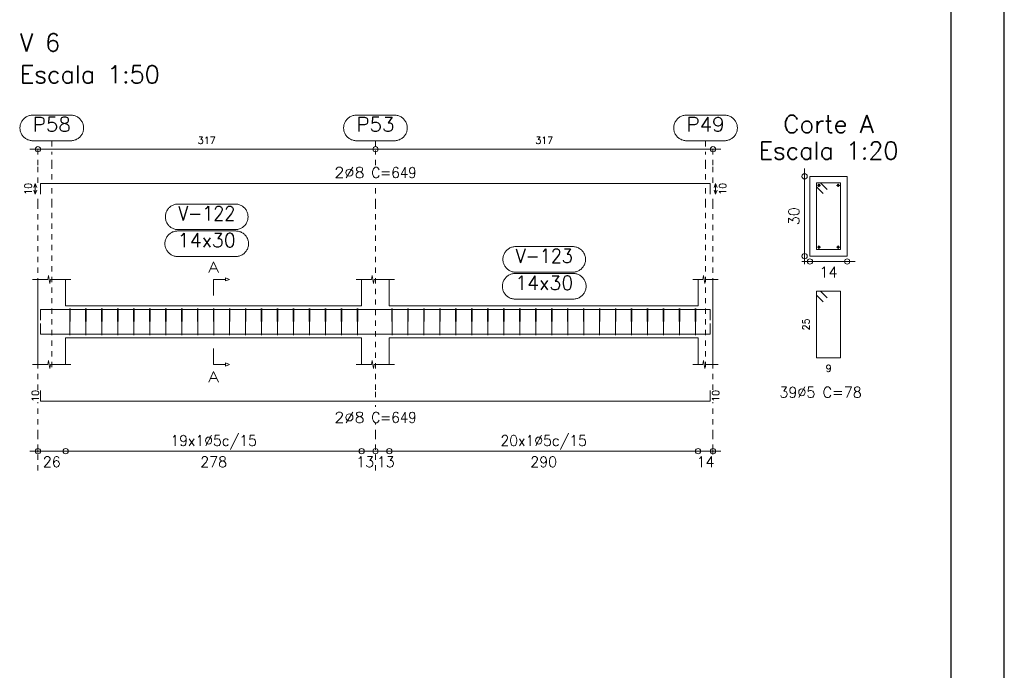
# Model space of a CAD drawing. Header units: millimetres. Extents: x -80 to 444, y 0 to 170.
# Tile 70 of 133: x 156 to 174, y 100 to 112. Entities that reach past the tile are written whole.
import ezdxf
from ezdxf.enums import TextEntityAlignment as Align

# ---------------------------------------------------------------- set-up
doc = ezdxf.new("R2010")
doc.units = ezdxf.units.MM
doc.linetypes.add('CYPE_PUNTO', pattern=[0.075, 0, -0.075])
for name, color, linetype, lineweight in [('ARM_COMPRIMENTOS', 3, 'Continuous', 0), ('ARM_DENTRO_VIGA', 4, 'Continuous', 15), ('ARM_ESTRIBOS', 3, 'Continuous', 0), ('ARM_TEXTOS', 3, 'Continuous', 0), ('COT_COTAS', 3, 'Continuous', 0), ('COT_EST', 3, 'Continuous', 0), ('COT_LIN_APOIOS', 2, 'CYPE_PUNTO', 0), ('COT_LIN_AUX_COTA', 2, 'CYPE_PUNTO', 0), ('MARCAS_PLANTA', 3, 'Continuous', 0), ('REF_NOME', 3, 'Continuous', 0), ('REF_REFERENCIA', 3, 'Continuous', 0), ('SEC_CONTORNOS', 2, 'Continuous', 9), ('SEC_DIM_VIGA', 3, 'Continuous', 0), ('TEXTO_REF_NOME', 3, 'Continuous', 0), ('TEXTO_REF_REFERENCIA', 3, 'Continuous', 0), ('TXT_COMP', 3, 'Continuous', 0), ('TXT_EST', 3, 'Continuous', 0)]:
    doc.layers.add(name, color=color, linetype=linetype, lineweight=lineweight)
doc.styles.add('CYPETXT', font='romans', dxfattribs={"height": 0.2})

msp = doc.modelspace()

# ---------------------------------------------------------------- linework, layer by layer
at = {"color": 2}
msp.add_lwpolyline([(90, 124.4), (90, 65), (174.1, 65), (174.1, 124.4)], close=True, dxfattribs=at)
at = {"color": 6}
msp.add_lwpolyline([(92.5, 123.4), (92.5, 66), (173.1, 66), (173.1, 123.4)], close=True, dxfattribs=at)
at = {"layer": 'ARM_COMPRIMENTOS'}
for p, q in [((155.898, 109.0881), (155.868, 109.0131)), ((155.898, 108.8881), (155.868, 108.9631)), ((155.898, 109.0881), (155.928, 109.0131)), ((155.898, 108.8881), (155.898, 109.0881)), ((155.898, 108.8881), (155.928, 108.9631)), ((168.678, 109.0881), (168.648, 109.0131)), ((168.678, 108.8881), (168.648, 108.9631)), ((168.678, 109.0881), (168.708, 109.0131)), ((168.678, 109.0881), (168.678, 108.8881)), ((168.678, 108.8881), (168.708, 108.9631))]:
    msp.add_line(p, q, dxfattribs=at)
at = {"layer": 'ARM_DENTRO_VIGA'}
for p, q in [((170.5885, 109.0531), (170.6485, 109.0531)), ((170.6185, 109.0831), (170.6185, 109.0231)), ((170.9485, 109.0531), (171.0085, 109.0531)), ((170.9785, 109.0831), (170.9785, 109.0231)), ((170.5885, 107.8931), (170.6485, 107.8931)), ((170.6185, 107.9231), (170.6185, 107.8631)), ((170.9485, 107.8931), (171.0085, 107.8931)), ((170.9785, 107.9231), (170.9785, 107.8631))]:
    msp.add_line(p, q, dxfattribs=at)
for points in [[(155.998, 108.8881), (155.998, 109.0881), (168.578, 109.0881), (168.578, 108.8881)], [(155.998, 106.5179), (155.998, 106.7179), (168.578, 106.7179), (168.578, 106.5179)], [(155.998, 106.4539), (155.998, 106.2539), (168.578, 106.2539), (168.578, 106.4539)], [(155.998, 105.1959), (155.998, 104.9959), (168.578, 104.9959), (168.578, 105.1959)]]:
    msp.add_lwpolyline(points, dxfattribs=at)
for centre in [(170.6185, 109.0531), (170.9785, 109.0531), (170.6185, 107.8931), (170.9785, 107.8931)]:
    msp.add_circle(centre, 0.02, dxfattribs=at)
at = {"layer": 'ARM_ESTRIBOS'}
for points in [[(170.771, 108.9756), (170.6485, 109.0981), (170.5735, 109.0981), (170.5735, 107.8481), (171.0235, 107.8481), (171.0235, 109.0981), (170.5735, 109.0981), (170.5735, 109.0231), (170.696, 108.9006)], [(170.771, 106.9406), (170.6485, 107.0631), (170.5735, 107.0631), (170.5735, 105.8131), (171.0235, 105.8131), (171.0235, 107.0631), (170.5735, 107.0631), (170.5735, 106.9881), (170.696, 106.8656)], [(156.554, 106.6869), (156.554, 106.7359), (156.549, 106.2359), (156.544, 106.7359), (156.544, 106.7059), (156.544, 106.6569)], [(156.854, 106.6869), (156.854, 106.7359), (156.849, 106.2359), (156.844, 106.7359), (156.844, 106.7059), (156.844, 106.6569)], [(157.154, 106.6869), (157.154, 106.7359), (157.149, 106.2359), (157.144, 106.7359), (157.144, 106.7059), (157.144, 106.6569)], [(157.454, 106.6869), (157.454, 106.7359), (157.449, 106.2359), (157.444, 106.7359), (157.444, 106.7059), (157.444, 106.6569)], [(157.754, 106.6869), (157.754, 106.7359), (157.749, 106.2359), (157.744, 106.7359), (157.744, 106.7059), (157.744, 106.6569)], [(158.054, 106.6869), (158.054, 106.7359), (158.049, 106.2359), (158.044, 106.7359), (158.044, 106.7059), (158.044, 106.6569)], [(158.354, 106.6869), (158.354, 106.7359), (158.349, 106.2359), (158.344, 106.7359), (158.344, 106.7059), (158.344, 106.6569)], [(158.654, 106.6869), (158.654, 106.7359), (158.649, 106.2359), (158.644, 106.7359), (158.644, 106.7059), (158.644, 106.6569)], [(158.954, 106.6869), (158.954, 106.7359), (158.949, 106.2359), (158.944, 106.7359), (158.944, 106.7059), (158.944, 106.6569)], [(159.254, 106.6869), (159.254, 106.7359), (159.249, 106.2359), (159.244, 106.7359), (159.244, 106.7059), (159.244, 106.6569)], [(159.554, 106.6869), (159.554, 106.7359), (159.549, 106.2359), (159.544, 106.7359), (159.544, 106.7059), (159.544, 106.6569)], [(159.854, 106.6869), (159.854, 106.7359), (159.849, 106.2359), (159.844, 106.7359), (159.844, 106.7059), (159.844, 106.6569)], [(160.154, 106.6869), (160.154, 106.7359), (160.149, 106.2359), (160.144, 106.7359), (160.144, 106.7059), (160.144, 106.6569)], [(160.454, 106.6869), (160.454, 106.7359), (160.449, 106.2359), (160.444, 106.7359), (160.444, 106.7059), (160.444, 106.6569)], [(160.754, 106.6869), (160.754, 106.7359), (160.749, 106.2359), (160.744, 106.7359), (160.744, 106.7059), (160.744, 106.6569)], [(161.054, 106.6869), (161.054, 106.7359), (161.049, 106.2359), (161.044, 106.7359), (161.044, 106.7059), (161.044, 106.6569)], [(161.354, 106.6869), (161.354, 106.7359), (161.349, 106.2359), (161.344, 106.7359), (161.344, 106.7059), (161.344, 106.6569)], [(161.654, 106.6869), (161.654, 106.7359), (161.649, 106.2359), (161.644, 106.7359), (161.644, 106.7059), (161.644, 106.6569)], [(161.954, 106.6869), (161.954, 106.7359), (161.949, 106.2359), (161.944, 106.7359), (161.944, 106.7059), (161.944, 106.6569)], [(162.604, 106.6869), (162.604, 106.7359), (162.599, 106.2359), (162.594, 106.7359), (162.594, 106.7059), (162.594, 106.6569)], [(162.904, 106.6869), (162.904, 106.7359), (162.899, 106.2359), (162.894, 106.7359), (162.894, 106.7059), (162.894, 106.6569)], [(163.204, 106.6869), (163.204, 106.7359), (163.199, 106.2359), (163.194, 106.7359), (163.194, 106.7059), (163.194, 106.6569)], [(163.504, 106.6869), (163.504, 106.7359), (163.499, 106.2359), (163.494, 106.7359), (163.494, 106.7059), (163.494, 106.6569)], [(163.804, 106.6869), (163.804, 106.7359), (163.799, 106.2359), (163.794, 106.7359), (163.794, 106.7059), (163.794, 106.6569)], [(164.104, 106.6869), (164.104, 106.7359), (164.099, 106.2359), (164.094, 106.7359), (164.094, 106.7059), (164.094, 106.6569)], [(164.404, 106.6869), (164.404, 106.7359), (164.399, 106.2359), (164.394, 106.7359), (164.394, 106.7059), (164.394, 106.6569)], [(164.704, 106.6869), (164.704, 106.7359), (164.699, 106.2359), (164.694, 106.7359), (164.694, 106.7059), (164.694, 106.6569)], [(165.004, 106.6869), (165.004, 106.7359), (164.999, 106.2359), (164.994, 106.7359), (164.994, 106.7059), (164.994, 106.6569)], [(165.304, 106.6869), (165.304, 106.7359), (165.299, 106.2359), (165.294, 106.7359), (165.294, 106.7059), (165.294, 106.6569)], [(165.604, 106.6869), (165.604, 106.7359), (165.599, 106.2359), (165.594, 106.7359), (165.594, 106.7059), (165.594, 106.6569)], [(165.904, 106.6869), (165.904, 106.7359), (165.899, 106.2359), (165.894, 106.7359), (165.894, 106.7059), (165.894, 106.6569)], [(166.204, 106.6869), (166.204, 106.7359), (166.199, 106.2359), (166.194, 106.7359), (166.194, 106.7059), (166.194, 106.6569)], [(166.504, 106.6869), (166.504, 106.7359), (166.499, 106.2359), (166.494, 106.7359), (166.494, 106.7059), (166.494, 106.6569)], [(166.804, 106.6869), (166.804, 106.7359), (166.799, 106.2359), (166.794, 106.7359), (166.794, 106.7059), (166.794, 106.6569)], [(167.104, 106.6869), (167.104, 106.7359), (167.099, 106.2359), (167.094, 106.7359), (167.094, 106.7059), (167.094, 106.6569)], [(167.404, 106.6869), (167.404, 106.7359), (167.399, 106.2359), (167.394, 106.7359), (167.394, 106.7059), (167.394, 106.6569)], [(167.704, 106.6869), (167.704, 106.7359), (167.699, 106.2359), (167.694, 106.7359), (167.694, 106.7059), (167.694, 106.6569)], [(168.004, 106.6869), (168.004, 106.7359), (167.999, 106.2359), (167.994, 106.7359), (167.994, 106.7059), (167.994, 106.6569)], [(168.304, 106.6869), (168.304, 106.7359), (168.299, 106.2359), (168.294, 106.7359), (168.294, 106.7059), (168.294, 106.6569)]]:
    msp.add_lwpolyline(points, dxfattribs=at)
at = {"layer": 'COT_COTAS'}
msp.add_lwpolyline([(155.798, 109.7331), (162.288, 109.7331), (168.778, 109.7331)], dxfattribs=at)
for centre in [(155.948, 109.7331), (162.288, 109.7331), (168.628, 109.7331)]:
    msp.add_circle(centre, 0.05, dxfattribs=at)
at = {"layer": 'COT_EST'}
msp.add_lwpolyline([(155.798, 104.0559), (156.468, 104.0559), (162.028, 104.0559), (162.288, 104.0559), (162.548, 104.0559), (168.348, 104.0559), (168.778, 104.0559)], dxfattribs=at)
for centre in [(155.948, 104.0559), (156.468, 104.0559), (162.028, 104.0559), (162.288, 104.0559), (162.548, 104.0559), (168.348, 104.0559), (168.628, 104.0559)]:
    msp.add_circle(centre, 0.05, dxfattribs=at)
at = {"layer": 'COT_LIN_APOIOS'}
for p, q in [((162.288, 109.4331), (162.288, 109.7081)), ((162.288, 104.8909), (162.288, 104.9209)), ((162.288, 103.6959), (162.288, 104.0309))]:
    msp.add_line(p, q, dxfattribs=at)
for points in [[(155.948, 109.1031), (155.948, 109.4331), (155.948, 109.7081), (155.948, 109.7331)], [(168.628, 109.1031), (168.628, 109.4331), (168.628, 109.7081), (168.628, 109.7331)], [(162.288, 105.0709), (162.288, 105.2109), (162.288, 108.7019), (162.288, 109.0131)], [(155.948, 105.2109), (155.948, 108.7019), (155.948, 108.8731)], [(168.628, 105.2109), (168.628, 108.7019), (168.628, 108.8731)], [(155.948, 103.6959), (155.948, 104.0309), (155.948, 104.0809), (155.948, 104.3559), (155.948, 104.9809)], [(168.628, 103.9959), (168.628, 104.0309), (168.628, 104.0809), (168.628, 104.3559), (168.628, 104.9809)], [(162.288, 104.0809), (162.288, 104.3559), (162.288, 104.5909)]]:
    msp.add_lwpolyline(points, dxfattribs=at)
at = {"layer": 'COT_LIN_AUX_COTA'}
for p, q in [((156.208, 109.7831), (156.208, 109.8931)), ((162.288, 109.7831), (162.288, 109.8931)), ((168.488, 109.7831), (168.488, 109.8931))]:
    msp.add_line(p, q, dxfattribs=at)
for points in [[(156.208, 109.1631), (156.208, 109.4331), (156.208, 109.6831)], [(168.488, 109.1631), (168.488, 109.4331), (168.488, 109.6831)], [(156.208, 105.6359), (156.208, 108.7019), (156.208, 109.0131)], [(168.488, 105.6359), (168.488, 108.7019), (168.488, 109.0131)]]:
    msp.add_lwpolyline(points, dxfattribs=at)
at = {"layer": 'MARCAS_PLANTA'}
for points in [[(159.248, 106.9859), (159.248, 107.2859), (159.473, 107.2859), (159.473, 107.3159), (159.548, 107.2859), (159.473, 107.2559), (159.473, 107.2859)], [(159.248, 105.9859), (159.248, 105.6859), (159.473, 105.6859), (159.473, 105.7159), (159.548, 105.6859), (159.473, 105.6559), (159.473, 105.6859)]]:
    msp.add_lwpolyline(points, dxfattribs=at)
at = {"layer": 'REF_NOME'}
for points in [[(159.654, 108.7019), (159.67, 108.7013), (159.686, 108.6997), (159.7018, 108.6971), (159.7174, 108.6933), (159.7327, 108.6886), (159.7477, 108.6828), (159.7622, 108.6761), (159.7763, 108.6684), (159.7898, 108.6597), (159.8027, 108.6502), (159.815, 108.6399), (159.8265, 108.6287), (159.8373, 108.6168), (159.8472, 108.6042), (159.8563, 108.591), (159.8645, 108.5772), (159.8717, 108.5629), (159.878, 108.5481), (159.8832, 108.533), (159.8875, 108.5175), (159.8907, 108.5018), (159.8928, 108.4859), (159.8939, 108.4699), (159.8939, 108.4539), (159.8928, 108.4379), (159.8907, 108.422), (159.8875, 108.4062), (159.8832, 108.3908), (159.878, 108.3756), (159.8717, 108.3609), (159.8645, 108.3465), (159.8563, 108.3327), (159.8472, 108.3195), (159.8373, 108.3069), (159.8265, 108.295), (159.815, 108.2839), (159.8027, 108.2735), (159.7898, 108.264), (159.7763, 108.2554), (159.7622, 108.2477), (159.7477, 108.2409), (159.7327, 108.2352), (159.7174, 108.2304), (159.7018, 108.2267), (159.686, 108.224), (159.67, 108.2224), (159.654, 108.2219), (158.582, 108.2219), (158.566, 108.2224), (158.55, 108.224), (158.5342, 108.2267), (158.5186, 108.2304), (158.5033, 108.2352), (158.4883, 108.2409), (158.4738, 108.2477), (158.4597, 108.2554), (158.4462, 108.264), (158.4333, 108.2735), (158.421, 108.2839), (158.4095, 108.295), (158.3987, 108.3069), (158.3888, 108.3195), (158.3797, 108.3327), (158.3715, 108.3465), (158.3643, 108.3609), (158.358, 108.3756), (158.3528, 108.3908), (158.3485, 108.4062), (158.3453, 108.422), (158.3432, 108.4379), (158.3421, 108.4539), (158.3421, 108.4699), (158.3432, 108.4859), (158.3453, 108.5018), (158.3485, 108.5175), (158.3528, 108.533), (158.358, 108.5481), (158.3643, 108.5629), (158.3715, 108.5772), (158.3797, 108.591), (158.3888, 108.6042), (158.3987, 108.6168), (158.4095, 108.6287), (158.421, 108.6399), (158.4333, 108.6502), (158.4462, 108.6597), (158.4597, 108.6684), (158.4738, 108.6761), (158.4883, 108.6828), (158.5033, 108.6886), (158.5186, 108.6933), (158.5342, 108.6971), (158.55, 108.6997), (158.566, 108.7013), (158.582, 108.7019), (159.654, 108.7019)], [(159.664, 108.1959), (159.68, 108.1953), (159.696, 108.1937), (159.7118, 108.1911), (159.7274, 108.1873), (159.7427, 108.1826), (159.7577, 108.1768), (159.7722, 108.1701), (159.7863, 108.1624), (159.7998, 108.1537), (159.8127, 108.1442), (159.825, 108.1339), (159.8365, 108.1227), (159.8473, 108.1108), (159.8572, 108.0982), (159.8663, 108.085), (159.8745, 108.0712), (159.8817, 108.0569), (159.888, 108.0421), (159.8932, 108.027), (159.8975, 108.0115), (159.9007, 107.9958), (159.9028, 107.9799), (159.9039, 107.9639), (159.9039, 107.9479), (159.9028, 107.9319), (159.9007, 107.916), (159.8975, 107.9002), (159.8932, 107.8848), (159.888, 107.8696), (159.8817, 107.8549), (159.8745, 107.8405), (159.8663, 107.8267), (159.8572, 107.8135), (159.8473, 107.8009), (159.8365, 107.789), (159.825, 107.7779), (159.8127, 107.7675), (159.7998, 107.758), (159.7863, 107.7494), (159.7722, 107.7417), (159.7577, 107.7349), (159.7427, 107.7292), (159.7274, 107.7244), (159.7118, 107.7207), (159.696, 107.718), (159.68, 107.7164), (159.664, 107.7159), (158.572, 107.7159), (158.556, 107.7164), (158.54, 107.718), (158.5242, 107.7207), (158.5086, 107.7244), (158.4933, 107.7292), (158.4783, 107.7349), (158.4638, 107.7417), (158.4497, 107.7494), (158.4362, 107.758), (158.4233, 107.7675), (158.411, 107.7779), (158.3995, 107.789), (158.3887, 107.8009), (158.3788, 107.8135), (158.3697, 107.8267), (158.3615, 107.8405), (158.3543, 107.8549), (158.348, 107.8696), (158.3428, 107.8848), (158.3385, 107.9002), (158.3353, 107.916), (158.3332, 107.9319), (158.3321, 107.9479), (158.3321, 107.9639), (158.3332, 107.9799), (158.3353, 107.9958), (158.3385, 108.0115), (158.3428, 108.027), (158.348, 108.0421), (158.3543, 108.0569), (158.3615, 108.0712), (158.3697, 108.085), (158.3788, 108.0982), (158.3887, 108.1108), (158.3995, 108.1227), (158.411, 108.1339), (158.4233, 108.1442), (158.4362, 108.1537), (158.4497, 108.1624), (158.4638, 108.1701), (158.4783, 108.1768), (158.4933, 108.1826), (158.5086, 108.1873), (158.5242, 108.1911), (158.54, 108.1937), (158.556, 108.1953), (158.572, 108.1959), (159.664, 108.1959)], [(165.994, 107.9019), (166.01, 107.9013), (166.026, 107.8997), (166.0418, 107.8971), (166.0574, 107.8933), (166.0727, 107.8886), (166.0877, 107.8828), (166.1022, 107.8761), (166.1163, 107.8684), (166.1298, 107.8597), (166.1427, 107.8502), (166.155, 107.8399), (166.1665, 107.8287), (166.1773, 107.8168), (166.1872, 107.8042), (166.1963, 107.791), (166.2045, 107.7772), (166.2117, 107.7629), (166.218, 107.7481), (166.2232, 107.733), (166.2275, 107.7175), (166.2307, 107.7018), (166.2328, 107.6859), (166.2339, 107.6699), (166.2339, 107.6539), (166.2328, 107.6379), (166.2307, 107.622), (166.2275, 107.6062), (166.2232, 107.5908), (166.218, 107.5756), (166.2117, 107.5609), (166.2045, 107.5465), (166.1963, 107.5327), (166.1872, 107.5195), (166.1773, 107.5069), (166.1665, 107.495), (166.155, 107.4839), (166.1427, 107.4735), (166.1298, 107.464), (166.1163, 107.4554), (166.1022, 107.4477), (166.0877, 107.4409), (166.0727, 107.4352), (166.0574, 107.4304), (166.0418, 107.4267), (166.026, 107.424), (166.01, 107.4224), (165.994, 107.4219), (164.922, 107.4219), (164.906, 107.4224), (164.89, 107.424), (164.8742, 107.4267), (164.8586, 107.4304), (164.8433, 107.4352), (164.8283, 107.4409), (164.8138, 107.4477), (164.7997, 107.4554), (164.7862, 107.464), (164.7733, 107.4735), (164.761, 107.4839), (164.7495, 107.495), (164.7387, 107.5069), (164.7288, 107.5195), (164.7197, 107.5327), (164.7115, 107.5465), (164.7043, 107.5609), (164.698, 107.5756), (164.6928, 107.5908), (164.6885, 107.6062), (164.6853, 107.622), (164.6832, 107.6379), (164.6821, 107.6539), (164.6821, 107.6699), (164.6832, 107.6859), (164.6853, 107.7018), (164.6885, 107.7175), (164.6928, 107.733), (164.698, 107.7481), (164.7043, 107.7629), (164.7115, 107.7772), (164.7197, 107.791), (164.7288, 107.8042), (164.7387, 107.8168), (164.7495, 107.8287), (164.761, 107.8399), (164.7733, 107.8502), (164.7862, 107.8597), (164.7997, 107.8684), (164.8138, 107.8761), (164.8283, 107.8828), (164.8433, 107.8886), (164.8586, 107.8933), (164.8742, 107.8971), (164.89, 107.8997), (164.906, 107.9013), (164.922, 107.9019), (165.994, 107.9019)], [(166.004, 107.3959), (166.02, 107.3953), (166.036, 107.3937), (166.0518, 107.3911), (166.0674, 107.3873), (166.0827, 107.3826), (166.0977, 107.3768), (166.1122, 107.3701), (166.1263, 107.3624), (166.1398, 107.3537), (166.1527, 107.3442), (166.165, 107.3339), (166.1765, 107.3227), (166.1873, 107.3108), (166.1972, 107.2982), (166.2063, 107.285), (166.2145, 107.2712), (166.2217, 107.2569), (166.228, 107.2421), (166.2332, 107.227), (166.2375, 107.2115), (166.2407, 107.1958), (166.2428, 107.1799), (166.2439, 107.1639), (166.2439, 107.1479), (166.2428, 107.1319), (166.2407, 107.116), (166.2375, 107.1002), (166.2332, 107.0848), (166.228, 107.0696), (166.2217, 107.0549), (166.2145, 107.0405), (166.2063, 107.0267), (166.1972, 107.0135), (166.1873, 107.0009), (166.1765, 106.989), (166.165, 106.9779), (166.1527, 106.9675), (166.1398, 106.958), (166.1263, 106.9494), (166.1122, 106.9417), (166.0977, 106.9349), (166.0827, 106.9292), (166.0674, 106.9244), (166.0518, 106.9207), (166.036, 106.918), (166.02, 106.9164), (166.004, 106.9159), (164.912, 106.9159), (164.896, 106.9164), (164.88, 106.918), (164.8642, 106.9207), (164.8486, 106.9244), (164.8333, 106.9292), (164.8183, 106.9349), (164.8038, 106.9417), (164.7897, 106.9494), (164.7762, 106.958), (164.7633, 106.9675), (164.751, 106.9779), (164.7395, 106.989), (164.7287, 107.0009), (164.7188, 107.0135), (164.7097, 107.0267), (164.7015, 107.0405), (164.6943, 107.0549), (164.688, 107.0696), (164.6828, 107.0848), (164.6785, 107.1002), (164.6753, 107.116), (164.6732, 107.1319), (164.6721, 107.1479), (164.6721, 107.1639), (164.6732, 107.1799), (164.6753, 107.1958), (164.6785, 107.2115), (164.6828, 107.227), (164.688, 107.2421), (164.6943, 107.2569), (164.7015, 107.2712), (164.7097, 107.285), (164.7188, 107.2982), (164.7287, 107.3108), (164.7395, 107.3227), (164.751, 107.3339), (164.7633, 107.3442), (164.7762, 107.3537), (164.7897, 107.3624), (164.8038, 107.3701), (164.8183, 107.3768), (164.8333, 107.3826), (164.8486, 107.3873), (164.8642, 107.3911), (164.88, 107.3937), (164.896, 107.3953), (164.912, 107.3959), (166.004, 107.3959)]]:
    msp.add_lwpolyline(points, close=True, dxfattribs=at)
at = {"layer": 'REF_REFERENCIA'}
for points in [[(156.566, 110.3731), (156.582, 110.3726), (156.598, 110.371), (156.6138, 110.3683), (156.6294, 110.3646), (156.6447, 110.3598), (156.6597, 110.3541), (156.6742, 110.3473), (156.6883, 110.3396), (156.7018, 110.331), (156.7147, 110.3215), (156.727, 110.3111), (156.7385, 110.3), (156.7493, 110.2881), (156.7592, 110.2755), (156.7683, 110.2623), (156.7765, 110.2485), (156.7837, 110.2341), (156.79, 110.2194), (156.7952, 110.2042), (156.7995, 110.1888), (156.8027, 110.173), (156.8048, 110.1571), (156.8059, 110.1411), (156.8059, 110.1251), (156.8048, 110.1091), (156.8027, 110.0932), (156.7995, 110.0775), (156.7952, 110.062), (156.79, 110.0469), (156.7837, 110.0321), (156.7765, 110.0178), (156.7683, 110.004), (156.7592, 109.9908), (156.7493, 109.9782), (156.7385, 109.9663), (156.727, 109.9551), (156.7147, 109.9448), (156.7018, 109.9353), (156.6883, 109.9266), (156.6742, 109.9189), (156.6597, 109.9122), (156.6447, 109.9064), (156.6294, 109.9017), (156.6138, 109.8979), (156.598, 109.8953), (156.582, 109.8937), (156.566, 109.8931), (155.85, 109.8931), (155.834, 109.8937), (155.818, 109.8953), (155.8022, 109.8979), (155.7866, 109.9017), (155.7713, 109.9064), (155.7563, 109.9122), (155.7418, 109.9189), (155.7277, 109.9266), (155.7142, 109.9353), (155.7013, 109.9448), (155.689, 109.9551), (155.6775, 109.9663), (155.6667, 109.9782), (155.6568, 109.9908), (155.6477, 110.004), (155.6395, 110.0178), (155.6323, 110.0321), (155.626, 110.0469), (155.6208, 110.062), (155.6165, 110.0775), (155.6133, 110.0932), (155.6112, 110.1091), (155.6101, 110.1251), (155.6101, 110.1411), (155.6112, 110.1571), (155.6133, 110.173), (155.6165, 110.1888), (155.6208, 110.2042), (155.626, 110.2194), (155.6323, 110.2341), (155.6395, 110.2485), (155.6477, 110.2623), (155.6568, 110.2755), (155.6667, 110.2881), (155.6775, 110.3), (155.689, 110.3111), (155.7013, 110.3215), (155.7142, 110.331), (155.7277, 110.3396), (155.7418, 110.3473), (155.7563, 110.3541), (155.7713, 110.3598), (155.7866, 110.3646), (155.8022, 110.3683), (155.818, 110.371), (155.834, 110.3726), (155.85, 110.3731), (156.566, 110.3731)], [(162.646, 110.3731), (162.662, 110.3726), (162.678, 110.371), (162.6938, 110.3683), (162.7094, 110.3646), (162.7247, 110.3598), (162.7397, 110.3541), (162.7542, 110.3473), (162.7683, 110.3396), (162.7818, 110.331), (162.7947, 110.3215), (162.807, 110.3111), (162.8185, 110.3), (162.8293, 110.2881), (162.8392, 110.2755), (162.8483, 110.2623), (162.8565, 110.2485), (162.8637, 110.2341), (162.87, 110.2194), (162.8752, 110.2042), (162.8795, 110.1888), (162.8827, 110.173), (162.8848, 110.1571), (162.8859, 110.1411), (162.8859, 110.1251), (162.8848, 110.1091), (162.8827, 110.0932), (162.8795, 110.0775), (162.8752, 110.062), (162.87, 110.0469), (162.8637, 110.0321), (162.8565, 110.0178), (162.8483, 110.004), (162.8392, 109.9908), (162.8293, 109.9782), (162.8185, 109.9663), (162.807, 109.9551), (162.7947, 109.9448), (162.7818, 109.9353), (162.7683, 109.9266), (162.7542, 109.9189), (162.7397, 109.9122), (162.7247, 109.9064), (162.7094, 109.9017), (162.6938, 109.8979), (162.678, 109.8953), (162.662, 109.8937), (162.646, 109.8931), (161.93, 109.8931), (161.914, 109.8937), (161.898, 109.8953), (161.8822, 109.8979), (161.8666, 109.9017), (161.8513, 109.9064), (161.8363, 109.9122), (161.8218, 109.9189), (161.8077, 109.9266), (161.7942, 109.9353), (161.7813, 109.9448), (161.769, 109.9551), (161.7575, 109.9663), (161.7467, 109.9782), (161.7368, 109.9908), (161.7277, 110.004), (161.7195, 110.0178), (161.7123, 110.0321), (161.706, 110.0469), (161.7008, 110.062), (161.6965, 110.0775), (161.6933, 110.0932), (161.6912, 110.1091), (161.6901, 110.1251), (161.6901, 110.1411), (161.6912, 110.1571), (161.6933, 110.173), (161.6965, 110.1888), (161.7008, 110.2042), (161.706, 110.2194), (161.7123, 110.2341), (161.7195, 110.2485), (161.7277, 110.2623), (161.7368, 110.2755), (161.7467, 110.2881), (161.7575, 110.3), (161.769, 110.3111), (161.7813, 110.3215), (161.7942, 110.331), (161.8077, 110.3396), (161.8218, 110.3473), (161.8363, 110.3541), (161.8513, 110.3598), (161.8666, 110.3646), (161.8822, 110.3683), (161.898, 110.371), (161.914, 110.3726), (161.93, 110.3731), (162.646, 110.3731)], [(168.846, 110.3731), (168.862, 110.3726), (168.878, 110.371), (168.8938, 110.3683), (168.9094, 110.3646), (168.9247, 110.3598), (168.9397, 110.3541), (168.9542, 110.3473), (168.9683, 110.3396), (168.9818, 110.331), (168.9947, 110.3215), (169.007, 110.3111), (169.0185, 110.3), (169.0293, 110.2881), (169.0392, 110.2755), (169.0483, 110.2623), (169.0565, 110.2485), (169.0637, 110.2341), (169.07, 110.2194), (169.0752, 110.2042), (169.0795, 110.1888), (169.0827, 110.173), (169.0848, 110.1571), (169.0859, 110.1411), (169.0859, 110.1251), (169.0848, 110.1091), (169.0827, 110.0932), (169.0795, 110.0775), (169.0752, 110.062), (169.07, 110.0469), (169.0637, 110.0321), (169.0565, 110.0178), (169.0483, 110.004), (169.0392, 109.9908), (169.0293, 109.9782), (169.0185, 109.9663), (169.007, 109.9551), (168.9947, 109.9448), (168.9818, 109.9353), (168.9683, 109.9266), (168.9542, 109.9189), (168.9397, 109.9122), (168.9247, 109.9064), (168.9094, 109.9017), (168.8938, 109.8979), (168.878, 109.8953), (168.862, 109.8937), (168.846, 109.8931), (168.13, 109.8931), (168.114, 109.8937), (168.098, 109.8953), (168.0822, 109.8979), (168.0666, 109.9017), (168.0513, 109.9064), (168.0363, 109.9122), (168.0218, 109.9189), (168.0077, 109.9266), (167.9942, 109.9353), (167.9813, 109.9448), (167.969, 109.9551), (167.9575, 109.9663), (167.9467, 109.9782), (167.9368, 109.9908), (167.9277, 110.004), (167.9195, 110.0178), (167.9123, 110.0321), (167.906, 110.0469), (167.9008, 110.062), (167.8965, 110.0775), (167.8933, 110.0932), (167.8912, 110.1091), (167.8901, 110.1251), (167.8901, 110.1411), (167.8912, 110.1571), (167.8933, 110.173), (167.8965, 110.1888), (167.9008, 110.2042), (167.906, 110.2194), (167.9123, 110.2341), (167.9195, 110.2485), (167.9277, 110.2623), (167.9368, 110.2755), (167.9467, 110.2881), (167.9575, 110.3), (167.969, 110.3111), (167.9813, 110.3215), (167.9942, 110.331), (168.0077, 110.3396), (168.0218, 110.3473), (168.0363, 110.3541), (168.0513, 110.3598), (168.0666, 110.3646), (168.0822, 110.3683), (168.098, 110.371), (168.114, 110.3726), (168.13, 110.3731), (168.846, 110.3731)]]:
    msp.add_lwpolyline(points, close=True, dxfattribs=at)
at = {"layer": 'SEC_CONTORNOS'}
for p, q in [((155.948, 106.7859), (155.948, 107.2859)), ((156.468, 106.7859), (156.468, 107.2859)), ((162.028, 106.7859), (162.028, 107.2859)), ((162.548, 106.7859), (162.548, 107.2859)), ((168.348, 106.7859), (168.348, 107.2859)), ((168.628, 106.7859), (168.628, 107.2859)), ((155.948, 106.1859), (155.948, 106.7859)), ((156.468, 106.7859), (162.028, 106.7859)), ((162.548, 106.7859), (168.348, 106.7859)), ((168.628, 106.1859), (168.628, 106.7859)), ((156.468, 106.1859), (162.028, 106.1859)), ((156.468, 105.6859), (156.468, 106.1859)), ((162.028, 105.6859), (162.028, 106.1859)), ((162.548, 106.1859), (168.348, 106.1859)), ((162.548, 105.6859), (162.548, 106.1859)), ((168.348, 105.6859), (168.348, 106.1859))]:
    msp.add_line(p, q, dxfattribs=at)
msp.add_lwpolyline([(170.4485, 109.2231), (170.4485, 107.7231), (171.1485, 107.7231), (171.1485, 109.2231), (170.4485, 109.2231)], close=True, dxfattribs=at)
for points in [[(155.848, 107.2859), (156.131, 107.2859), (156.1435, 107.3609), (156.1685, 107.2109), (156.181, 107.2859), (156.568, 107.2859)], [(161.928, 107.2859), (162.211, 107.2859), (162.2235, 107.3609), (162.2485, 107.2109), (162.261, 107.2859), (162.648, 107.2859)], [(168.248, 107.2859), (168.435, 107.2859), (168.4475, 107.3609), (168.4725, 107.2109), (168.485, 107.2859), (168.728, 107.2859)], [(155.948, 105.6859), (155.948, 106.1859), (155.948, 106.7859)], [(168.628, 105.6859), (168.628, 106.1859), (168.628, 106.7859)], [(155.848, 105.6859), (156.131, 105.6859), (156.1435, 105.7609), (156.1685, 105.6109), (156.181, 105.6859), (156.568, 105.6859)], [(161.928, 105.6859), (162.211, 105.6859), (162.2235, 105.7609), (162.2485, 105.6109), (162.261, 105.6859), (162.648, 105.6859)], [(168.248, 105.6859), (168.435, 105.6859), (168.4475, 105.7609), (168.4725, 105.6109), (168.485, 105.6859), (168.728, 105.6859)]]:
    msp.add_lwpolyline(points, dxfattribs=at)
at = {"layer": 'SEC_DIM_VIGA'}
for p, q in [((170.3485, 109.3731), (170.3485, 107.5731)), ((170.2985, 107.6231), (171.2985, 107.6231))]:
    msp.add_line(p, q, dxfattribs=at)
for centre in [(170.3485, 109.2231), (170.3485, 107.7231), (170.4485, 107.6231), (171.1485, 107.6231)]:
    msp.add_circle(centre, 0.05, dxfattribs=at)

# ---------------------------------------------------------------- texts
at = {"layer": 'ARM_COMPRIMENTOS', "style": 'CYPETXT', "width": 0.953514}
for p, p2 in [((155.8313, 108.8761), (155.8313, 109.1001)), ((168.878, 108.8761), (168.878, 109.1001)), ((155.9647, 104.9839), (155.9647, 105.2079)), ((168.7447, 104.9839), (168.7447, 105.2079))]:
    msp.add_text('10', height=0.13333, rotation=90, dxfattribs=at).set_placement(p, p2, align=Align.FIT)
at = {"layer": 'ARM_ESTRIBOS', "style": 'CYPETXT', "width": 0.88337}
msp.add_text('39%%c5 C=78', height=0.2, dxfattribs=at).set_placement((169.8745, 105.0631), (171.4225, 105.0631), align=Align.FIT)
at = {"layer": 'ARM_TEXTOS', "style": 'CYPETXT', "width": 1.06875}
for p, p2 in [((161.514, 109.1931), (162.084, 109.1931)), ((161.514, 104.5909), (162.084, 104.5909))]:
    msp.add_text('2%%c8', height=0.2, dxfattribs=at).set_placement(p, p2, align=Align.FIT)
at = {"layer": 'COT_COTAS', "style": 'CYPETXT', "width": 0.928421}
for p, p2 in [((158.95, 109.8331), (159.286, 109.8331)), ((165.29, 109.8331), (165.626, 109.8331))]:
    msp.add_text('317', height=0.13333, dxfattribs=at).set_placement(p, p2, align=Align.FIT)
at = {"layer": 'COT_EST', "style": 'CYPETXT'}
for s, width, p, p2 in [('26', 0.953514, (156.04, 103.7559), (156.376, 103.7559)), ('278', 0.928421, (158.996, 103.7559), (159.5, 103.7559)), ('13', 0.953514, (161.927, 103.7559), (162.263, 103.7559)), ('13', 0.953514, (162.313, 103.7559), (162.649, 103.7559)), ('290', 0.928421, (165.196, 103.7559), (165.7, 103.7559)), ('14', 0.928421, (168.32, 103.7559), (168.656, 103.7559))]:
    msp.add_text(s, height=0.2, dxfattribs=dict(at, width=width)).set_placement(p, p2, align=Align.FIT)
at = {"layer": 'MARCAS_PLANTA', "style": 'CYPETXT', "width": 1.241471}
for p, p2 in [((159.1475, 107.4159), (159.3485, 107.4159)), ((159.1475, 105.3559), (159.3485, 105.3559))]:
    msp.add_text('A', height=0.2, dxfattribs=at).set_placement(p, p2, align=Align.FIT)
at = {"layer": 'SEC_DIM_VIGA', "style": 'CYPETXT', "width": 0.953514}
for s, height, p, p2 in [('30', 0.2, (170.2485, 108.3051), (170.2485, 108.6411)), ('25', 0.13333, (170.4402, 106.3261), (170.4402, 106.5501))]:
    msp.add_text(s, height=height, rotation=90, dxfattribs=at).set_placement(p, p2, align=Align.FIT)
at = {"layer": 'SEC_DIM_VIGA', "style": 'CYPETXT'}
for s, height, width, p, p2 in [('14', 0.2, 0.928421, (170.6305, 107.3231), (170.9665, 107.3231)), ('9', 0.1333, 1.1025, (170.7425, 105.5465), (170.8545, 105.5465))]:
    msp.add_text(s, height=height, dxfattribs=dict(at, width=width)).set_placement(p, p2, align=Align.FIT)
at = {"layer": 'TEXTO_REF_NOME', "style": 'CYPETXT'}
for s, height, width, p, p2 in [('V 6', 0.33333, 0.849375, (155.61, 111.5731), (156.365, 111.5731)), ('Escala 1:50', 0.333333, 0.879654, (155.61, 110.9731), (158.235, 110.9731)), ('Corte A', 0.33333, 0.885124, (169.9485, 110.0398), (171.6485, 110.0398)), ('Escala 1:20', 0.333333, 0.879654, (169.486, 109.5398), (172.111, 109.5398)), ('V-122', 0.26667, 0.835842, (158.582, 108.3952), (159.654, 108.3952)), ('14x30', 0.26667, 0.91484, (158.572, 107.8892), (159.664, 107.8892)), ('V-123', 0.26667, 0.835842, (164.922, 107.5952), (165.994, 107.5952)), ('14x30', 0.26667, 0.91484, (164.912, 107.0892), (166.004, 107.0892))]:
    msp.add_text(s, height=height, dxfattribs=dict(at, width=width)).set_placement(p, p2, align=Align.FIT)
at = {"layer": 'TEXTO_REF_REFERENCIA', "style": 'CYPETXT'}
for s, width, p, p2 in [('P58', 0.972155, (155.85, 110.0665), (156.566, 110.0665)), ('P53', 0.972155, (161.93, 110.0665), (162.646, 110.0665)), ('P49', 0.989211, (168.13, 110.0665), (168.846, 110.0665))]:
    msp.add_text(s, height=0.26667, dxfattribs=dict(at, width=width)).set_placement(p, p2, align=Align.FIT)
at = {"layer": 'TXT_COMP', "style": 'CYPETXT', "width": 0.828145}
for p, p2 in [((162.084, 109.1931), (163.062, 109.1931)), ((162.084, 104.5909), (163.062, 104.5909))]:
    msp.add_text(' C=649', height=0.2, dxfattribs=at).set_placement(p, p2, align=Align.FIT)
at = {"layer": 'TXT_EST', "style": 'CYPETXT', "width": 0.882979}
for s, p, p2 in [('19x1%%c5c/15', (158.4365, 104.1559), (160.0595, 104.1559)), ('20x1%%c5c/15', (164.6365, 104.1559), (166.2595, 104.1559))]:
    msp.add_text(s, height=0.2, dxfattribs=at).set_placement(p, p2, align=Align.FIT)

doc.saveas('drawing.dxf')
